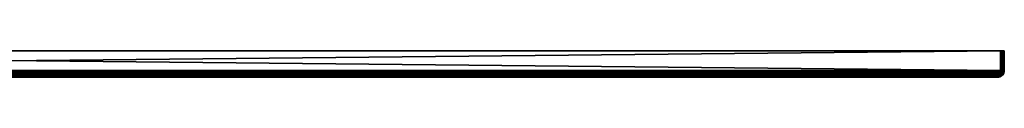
# Model space of a CAD drawing. Header units: inches. Extents: x 0 to 1500, y 490 to 510.
# Tile 2 of 2: x 750 to 1500, y 490 to 510. Entities that reach past the tile are written whole.
import ezdxf

# ---------------------------------------------------------------- set-up
doc = ezdxf.new("R2010")
doc.units = ezdxf.units.IN
doc.header["$MEASUREMENT"] = 0
doc.layers.get('0').update_dxf_attribs({"true_color": 0x1c1cb1})

msp = doc.modelspace()

# ---------------------------------------------------------------- meshes
at = {"color": 84, "true_color": 0x1ab11a}
mesh = msp.add_polyface(dxfattribs=at)
corners = [(3, 494.56, 524.28), (1497, 509.56, 524.28), (3, 509.56, 524.28), (3, 494.56, -475.72), (3, 509.56, -475.72), (1497, 494.56, -475.72), (1497, 509.56, -475.72), (5, 489.56, 519.28), (4.76, 489.59, 519.88), (4.72, 489.59, 519.84), (4.43, 489.59, 519.56), (4.39, 489.59, 519.52), (4.47, 489.59, 519.6), (4.55, 489.58, 519.68), (4.51, 489.58, 519.64), (4.59, 489.58, 519.72), (4.63, 489.58, 519.76), (4.44, 489.69, 520.4), (4.67, 489.59, 519.8), (4.65, 489.64, 520.14), (4.36, 489.67, 520.32), (5, 489.56, -470.72), (4.39, 489.59, -470.97), (1497, 494.56, 524.28), (3, 494.5, 524.27), (1497, 494.5, 524.27), (3.02, 493.88, 524.23), (1496.98, 493.88, 524.23), (3.03, 493.69, 524.19), (1496.93, 493.25, 524.1), (3.07, 493.25, 524.1), (3.12, 492.85, 523.96), (1496.88, 492.85, 523.96), (3.16, 492.61, 523.88), (4.43, 489.59, -471.01), (4.44, 489.69, -471.84), (4.65, 489.64, -471.59), (4.72, 489.59, -471.29), (4.76, 489.59, -471.33), (4.67, 489.59, -471.25), (4.36, 489.67, -471.77), (4.59, 489.58, -471.17), (4.63, 489.58, -471.21), (4.55, 489.58, -471.13), (4.51, 489.58, -471.09), (4.47, 489.59, -471.05), (3, 494.5, -475.72), (1496.88, 492.85, -475.41), (3.16, 492.61, -475.33), (3.12, 492.85, -475.41), (1496.93, 493.25, -475.55), (3.07, 493.25, -475.55), (1496.98, 493.88, -475.68), (3.02, 493.88, -475.68), (1496.97, 493.69, -475.64), (3.03, 493.69, -475.64)]
mesh.append_faces([[corners[k] for k in face] for face in [(0, 1, 2), (3, 4, 5), (2, 6, 4), (7, 8, 9), (10, 11, 7), (7, 12, 10), (7, 13, 14), (7, 15, 13), (7, 16, 15), (14, 12, 7), (17, 18, 9), (9, 8, 17), (17, 8, 19), (18, 7, 9), (20, 16, 18), (18, 16, 7), (21, 7, 22), (22, 7, 11), (23, 0, 24), (25, 24, 26), (27, 26, 28), (29, 28, 30), (30, 31, 32), (32, 31, 33), (21, 22, 34), (35, 36, 37), (37, 36, 38), (37, 38, 21), (21, 39, 37), (37, 39, 40), (21, 41, 42), (21, 43, 41), (21, 44, 43), (42, 39, 21), (45, 21, 34), (45, 44, 21), (46, 3, 5), (47, 48, 49), (50, 49, 51), (46, 52, 53), (53, 54, 55), (55, 54, 51)]], dxfattribs={"color": 84})
mesh = msp.add_polyface(dxfattribs=at)
corners = [(1497, 494.56, 524.28), (1497, 509.56, 524.28), (3, 494.56, 524.28), (1497, 494.56, -475.72), (3, 509.56, -475.72), (1497, 509.56, -475.72), (3, 509.56, 524.28), (3, 494.5, 524.27), (1497, 494.5, 524.27), (3.02, 493.88, 524.23), (1496.98, 493.88, 524.23), (3.03, 493.69, 524.19), (1496.97, 493.69, 524.19), (1496.93, 493.25, 524.1), (3.07, 493.25, 524.1), (1496.88, 492.85, 523.96), (3.16, 492.61, 523.88), (1496.84, 492.61, 523.88), (3.27, 492.06, 523.6), (1496.73, 492.06, 523.6), (3.29, 491.94, 523.54), (1496.71, 491.94, 523.54), (3.47, 491.35, 523.1), (1496.53, 491.35, 523.1), (1496.28, 490.73, 522.49), (1496.39, 490.95, 522.74), (3.61, 490.95, 522.74), (1496.51, 491.27, 523.05), (3.75, 490.65, 522.39), (1496.25, 490.65, 522.39), (3.92, 490.36, 521.99), (1496.08, 490.36, 521.99), (4, 490.23, 521.77), (1496, 490.23, 521.77), (4.1, 490.09, 521.53), (1495.9, 490.09, 521.53), (4.3, 489.87, 521.02), (1495.7, 489.87, 521.02), (4.32, 489.86, 520.98), (1495.68, 489.86, 520.98), (1495.28, 489.59, 519.84), (1495.24, 489.59, 519.88), (1495, 489.56, 519.28), (1496, 490.23, -473.22), (1495.9, 490.09, -472.98), (4.1, 490.09, -472.98), (1495.7, 489.87, -472.47), (3.92, 490.36, -473.44), (1496.08, 490.36, -473.44), (1496.53, 491.35, -474.55), (1496.51, 491.27, -474.5), (3.61, 490.95, -474.19), (1496.39, 490.95, -474.19), (3.72, 490.73, -473.94), (1496.28, 490.73, -473.94), (3.75, 490.65, -473.84), (1496.25, 490.65, -473.84), (3.47, 491.35, -474.55), (1496.71, 491.94, -474.99), (3.29, 491.94, -474.99), (1496.73, 492.06, -475.05), (3.27, 492.06, -475.05), (1496.84, 492.61, -475.33), (3.16, 492.61, -475.33), (1496.88, 492.85, -475.41), (3.12, 492.85, -475.41), (1496.93, 493.25, -475.55), (3.07, 493.25, -475.55), (1496.97, 493.69, -475.64), (1497, 494.5, -475.72), (3, 494.5, -475.72), (1496.98, 493.88, -475.68), (3.02, 493.88, -475.68), (1495.61, 489.59, -470.97), (1495, 489.56, -470.72), (1495.24, 489.59, -471.33), (1495.28, 489.59, -471.29), (1495.33, 489.59, -471.25)]
mesh.append_faces([[corners[k] for k in face] for face in [(0, 1, 2), (3, 4, 5), (1, 5, 6), (0, 7, 8), (8, 9, 10), (10, 11, 12), (12, 11, 13), (13, 14, 15), (15, 16, 17), (17, 18, 19), (19, 20, 21), (21, 22, 23), (24, 25, 26), (23, 26, 27), (27, 26, 25), (24, 28, 29), (29, 30, 31), (31, 32, 33), (33, 34, 35), (35, 36, 37), (37, 38, 39), (40, 41, 42), (43, 44, 45), (45, 44, 46), (47, 48, 43), (49, 50, 51), (51, 50, 52), (53, 52, 54), (55, 54, 56), (55, 56, 48), (49, 57, 58), (58, 59, 60), (60, 61, 62), (62, 63, 64), (64, 65, 66), (66, 67, 68), (3, 69, 70), (70, 69, 71), (72, 71, 68), (73, 42, 74), (74, 75, 76), (77, 74, 76)]], dxfattribs={"color": 84})
mesh = msp.add_polyface(dxfattribs=at)
corners = [(1497.52, 494.56, 524.23), (1497.52, 509.56, 524.23), (1497, 509.56, 524.28), (1497, 494.56, 524.28), (1497, 494.56, -475.72), (1497, 509.56, -475.72), (1497.47, 509.56, -475.69), (1497.52, 494.56, -475.68), (1497.47, 494.56, -475.68), (1497, 494.5, 524.27), (1497.52, 494.49, 524.23), (1496.98, 493.88, 524.23), (1497.49, 493.82, 524.18), (1496.97, 493.69, 524.19), (1497.41, 493.14, 524.03), (1496.93, 493.25, 524.1), (1496.88, 492.85, 523.96), (1497.28, 492.46, 523.78), (1496.84, 492.61, 523.88), (1497.09, 491.79, 523.41), (1496.73, 492.06, 523.6), (1496.71, 491.94, 523.54), (1496.82, 491.13, 522.89), (1496.53, 491.35, 523.1), (1497.46, 491.67, 523.23), (1497.71, 492.35, 523.61), (1497.88, 493.06, 523.88), (1497.52, 494.49, -475.68), (1497, 494.5, -475.72), (1497.49, 493.82, -475.63), (1496.98, 493.88, -475.68), (1496.97, 493.69, -475.64), (1497.41, 493.14, -475.48), (1496.93, 493.25, -475.55), (1497.09, 491.79, -474.86), (1496.73, 492.06, -475.05), (1497.28, 492.46, -475.23), (1496.84, 492.61, -475.33), (1496.88, 492.85, -475.41), (1496.53, 491.35, -474.55), (1496.71, 491.94, -474.99), (1497.71, 492.35, -475.06), (1497.46, 491.67, -474.68), (1497.13, 491.03, -474.16)]
mesh.append_faces([[corners[k] for k in face] for face in [(0, 1, 2), (0, 2, 3), (4, 5, 6), (6, 7, 8), (6, 8, 4), (0, 3, 9), (0, 9, 10), (10, 9, 11), (10, 11, 12), (12, 11, 13), (12, 13, 14), (13, 15, 14), (14, 15, 16), (14, 16, 17), (17, 16, 18), (17, 18, 19), (18, 20, 19), (19, 20, 21), (19, 21, 22), (22, 21, 23), (22, 24, 19), (19, 24, 25), (19, 25, 17), (17, 26, 14), (8, 7, 27), (8, 27, 4), (4, 27, 28), (28, 27, 29), (28, 29, 30), (30, 29, 31), (31, 29, 32), (31, 32, 33), (34, 35, 36), (36, 35, 37), (36, 37, 32), (32, 37, 38), (32, 38, 33), (34, 39, 40), (34, 40, 35), (32, 41, 36), (36, 41, 42), (36, 42, 34), (34, 42, 43)]], dxfattribs={"color": 84})
mesh = msp.add_polyface(dxfattribs=at)
corners = [(1500, 494.56, 521.28), (1500, 509.56, -472.72), (1500, 509.56, 521.28), (1497, 509.56, -475.72), (1499.95, 509.56, 521.8), (1497, 509.56, 524.28), (1497.52, 509.56, 524.23), (1498.03, 509.56, 524.09), (1498.5, 509.56, 523.87), (1499.96, 509.56, -473.19), (1497.93, 509.56, -475.58), (1497.47, 509.56, -475.69), (1499.85, 509.56, -473.65), (1499.67, 509.56, -474.09), (1499.43, 509.56, -474.49), (1499.12, 509.56, -474.85), (1498.76, 509.56, -475.15), (1498.36, 509.56, -475.4), (1498.93, 509.56, 523.57), (1499.3, 509.56, 523.2), (1499.6, 509.56, 522.78), (1499.82, 509.56, 522.3), (1499.95, 494.56, 521.8), (1499.82, 494.56, 522.3), (1499.6, 494.56, 522.78), (1499.3, 494.56, 523.2), (1498.93, 494.56, 523.57), (1498.5, 494.56, 523.87), (1498.03, 494.56, 524.09), (1497.52, 494.56, -475.68), (1498.03, 494.56, -475.54), (1498.5, 494.56, -475.32), (1498.93, 494.56, -475.02), (1499.3, 494.56, -474.65), (1499.6, 494.56, -474.22), (1499.42, 494.56, -474.48), (1499.95, 494.56, -473.25), (1499.85, 494.56, -473.65), (1499.82, 494.56, -473.75), (1499.66, 494.56, -474.08), (1499.96, 494.56, -473.19)]
mesh.append_faces([[corners[k] for k in face] for face in [(0, 1, 2), (2, 1, 3), (4, 2, 5), (5, 2, 3), (6, 7, 8), (9, 10, 1), (1, 10, 11), (1, 11, 3), (9, 12, 10), (10, 12, 13), (10, 13, 14), (14, 15, 10), (10, 15, 16), (10, 16, 17), (6, 8, 5), (5, 8, 18), (5, 18, 19), (19, 20, 5), (5, 20, 21), (5, 21, 4), (0, 2, 4), (22, 4, 21), (23, 21, 20), (24, 20, 19), (25, 19, 18), (26, 18, 8), (27, 8, 7), (28, 7, 6), (10, 29, 11), (17, 30, 10), (16, 31, 17), (15, 32, 16), (14, 33, 15), (13, 34, 14), (14, 35, 33), (36, 37, 12), (12, 37, 38), (12, 38, 13), (13, 38, 39), (13, 39, 34), (36, 12, 40), (40, 12, 9), (40, 9, 1)]], dxfattribs={"color": 84})
mesh = msp.add_polyface(dxfattribs=at)
corners = [(1500, 494.56, -472.72), (1500, 509.56, -472.72), (1500, 494.56, 521.28), (1499.95, 509.56, 521.8), (1499.95, 494.56, 521.8), (1499.82, 509.56, 522.3), (1499.82, 494.56, 522.3), (1499.6, 509.56, 522.78), (1499.6, 494.56, 522.78), (1499.3, 509.56, 523.2), (1499.3, 494.56, 523.2), (1498.93, 509.56, 523.57), (1498.93, 494.56, 523.57), (1498.5, 509.56, 523.87), (1498.5, 494.56, 523.87), (1498.03, 509.56, 524.09), (1498.03, 494.56, 524.09), (1497.52, 509.56, 524.23), (1497.52, 494.56, 524.23), (1499.96, 494.56, -473.19), (1497.93, 509.56, -475.58), (1498.03, 494.56, -475.54), (1497.93, 494.56, -475.57), (1497.52, 494.56, -475.68), (1498.36, 509.56, -475.4), (1498.5, 494.56, -475.32), (1498.36, 494.56, -475.39), (1498.76, 509.56, -475.15), (1498.93, 494.56, -475.02), (1498.76, 494.56, -475.14), (1499.12, 509.56, -474.85), (1499.3, 494.56, -474.65), (1499.11, 494.56, -474.84), (1499.43, 509.56, -474.49), (1499.6, 494.56, -474.22), (1499.42, 494.56, -474.48), (1498.03, 494.49, 524.09), (1499.6, 494.49, 522.77), (1499.82, 494.49, 522.3), (1499.95, 494.49, 521.8), (1497.52, 494.49, 524.23), (1498.5, 494.49, 523.87), (1500, 494.5, 521.28), (1498.03, 494.49, -475.54), (1498.5, 494.49, -475.32), (1500, 494.5, -472.72), (1499.95, 494.49, -473.25), (1499.95, 494.56, -473.25), (1499.66, 494.56, -474.08), (1499.82, 494.56, -473.75), (1499.82, 494.49, -473.75), (1499.85, 494.56, -473.65), (1499.6, 494.49, -474.22), (1499.3, 494.49, -474.65), (1498.93, 494.49, -475.02)]
mesh.append_faces([[corners[k] for k in face] for face in [(0, 1, 2), (2, 3, 4), (4, 5, 6), (6, 7, 8), (8, 9, 10), (10, 11, 12), (12, 13, 14), (14, 15, 16), (16, 17, 18), (1, 0, 19), (20, 21, 22), (20, 22, 23), (24, 25, 26), (24, 26, 21), (27, 28, 29), (27, 29, 25), (30, 31, 32), (30, 32, 28), (33, 34, 35), (14, 16, 36), (6, 8, 37), (4, 6, 38), (2, 4, 39), (40, 16, 18), (41, 12, 14), (0, 2, 42), (22, 21, 43), (26, 25, 44), (19, 0, 45), (46, 47, 19), (48, 49, 50), (50, 49, 51), (52, 34, 48), (53, 31, 35), (29, 28, 54), (54, 28, 32), (26, 44, 21), (22, 43, 23), (46, 51, 47), (52, 35, 34), (53, 32, 31), (54, 25, 29)]], dxfattribs={"color": 84})
mesh = msp.add_polyface(dxfattribs=at)
corners = [(1495, 489.56, -470.72), (1495, 489.56, 519.28), (5, 489.56, -470.72), (5, 489.56, 519.28), (1496.84, 492.61, 523.88), (3.16, 492.61, 523.88), (3.27, 492.06, 523.6), (1496.73, 492.06, 523.6), (3.29, 491.94, 523.54), (1496.71, 491.94, 523.54), (3.47, 491.35, 523.1), (3.49, 491.27, 523.05), (1496.53, 491.35, 523.1), (3.61, 490.95, 522.74), (3.72, 490.73, 522.49), (1496.28, 490.73, 522.49), (3.75, 490.65, 522.39), (1496.25, 490.65, 522.39), (3.92, 490.36, 521.99), (1496.08, 490.36, 521.99), (4, 490.23, 521.77), (1496, 490.23, 521.77), (4.1, 490.09, 521.53), (1495.9, 490.09, 521.53), (4.3, 489.87, 521.02), (1495.7, 489.87, 521.02), (4.32, 489.86, 520.98), (1495.68, 489.86, 520.98), (4.52, 489.7, 520.47), (1495.48, 489.7, 520.47), (4.65, 489.64, 520.14), (1495.35, 489.64, 520.14), (4.76, 489.59, 519.88), (1495.24, 489.59, 519.88), (1495.24, 489.59, -471.33), (4.76, 489.59, -471.33), (1495.35, 489.64, -471.59), (4.65, 489.64, -471.59), (1495.48, 489.7, -471.92), (4.52, 489.7, -471.92), (1495.68, 489.86, -472.43), (4.1, 490.09, -472.98), (1495.7, 489.87, -472.47), (4.3, 489.87, -472.47), (4.32, 489.86, -472.43), (3.75, 490.65, -473.84), (1496.08, 490.36, -473.44), (3.92, 490.36, -473.44), (1496, 490.23, -473.22), (4, 490.23, -473.22), (3.61, 490.95, -474.19), (1496.39, 490.95, -474.19), (3.72, 490.73, -473.94), (1496.28, 490.73, -473.94), (3.49, 491.27, -474.5), (1496.53, 491.35, -474.55), (3.47, 491.35, -474.55), (1496.71, 491.94, -474.99), (3.29, 491.94, -474.99), (1496.73, 492.06, -475.05), (3.27, 492.06, -475.05), (1496.84, 492.61, -475.33), (3.16, 492.61, -475.33)]
mesh.append_faces([[corners[k] for k in face] for face in [(0, 1, 2), (2, 1, 3), (4, 5, 6), (7, 6, 8), (9, 8, 10), (10, 11, 12), (12, 11, 13), (13, 14, 15), (15, 14, 16), (17, 16, 18), (19, 18, 20), (21, 20, 22), (23, 22, 24), (25, 24, 26), (27, 26, 28), (27, 28, 29), (29, 28, 30), (29, 30, 31), (31, 30, 32), (31, 32, 33), (33, 32, 3), (33, 3, 1), (0, 2, 34), (34, 2, 35), (34, 35, 36), (36, 35, 37), (36, 37, 38), (38, 37, 39), (38, 39, 40), (41, 42, 43), (43, 42, 40), (43, 40, 44), (44, 40, 39), (45, 46, 47), (47, 48, 49), (49, 48, 41), (50, 51, 52), (52, 53, 45), (50, 54, 55), (55, 54, 56), (57, 56, 58), (59, 58, 60), (61, 60, 62)]], dxfattribs={"color": 84})
mesh = msp.add_polyface(dxfattribs=at)
corners = [(1495, 489.56, 519.28), (1495.61, 489.59, 519.52), (1495.57, 489.59, 519.56), (1495.68, 489.86, 520.98), (1495.48, 489.7, 520.47), (1495.56, 489.69, 520.4), (1495.35, 489.64, 520.14), (1495.28, 489.59, 519.84), (1495.24, 489.59, 519.88), (1495.33, 489.59, 519.8), (1495.64, 489.67, 520.32), (1495.41, 489.58, 519.72), (1495.37, 489.58, 519.76), (1495.8, 489.66, 520.16), (1495.72, 489.66, 520.24), (1495.45, 489.58, 519.68), (1495.88, 489.66, 520.08), (1495.49, 489.58, 519.64), (1495.96, 489.66, 520), (1495.53, 489.59, 519.6), (1495.61, 489.59, -470.97), (1495.68, 489.86, -472.43), (1495.56, 489.69, -471.84), (1495.48, 489.7, -471.92), (1495.57, 489.59, -471.01), (1495, 489.56, -470.72), (1495.53, 489.59, -471.05), (1495.45, 489.58, -471.13), (1495.49, 489.58, -471.09), (1495.88, 489.66, -471.53), (1495.41, 489.58, -471.17), (1495.8, 489.66, -471.61), (1495.37, 489.58, -471.21), (1495.72, 489.66, -471.69), (1495.96, 489.66, -471.45), (1495.82, 489.84, -472.37), (1495.64, 489.67, -471.77), (1495.33, 489.59, -471.25), (1495.28, 489.59, -471.29), (1495.24, 489.59, -471.33), (1495.35, 489.64, -471.59)]
mesh.append_faces([[corners[k] for k in face] for face in [(0, 1, 2), (3, 4, 5), (5, 4, 6), (5, 6, 7), (7, 6, 8), (0, 9, 7), (7, 9, 10), (7, 10, 5), (0, 11, 12), (12, 11, 13), (12, 13, 14), (0, 15, 11), (11, 15, 16), (0, 17, 15), (15, 17, 18), (14, 10, 9), (14, 9, 12), (12, 9, 0), (19, 0, 2), (19, 17, 0), (20, 1, 0), (21, 22, 23), (24, 20, 25), (25, 26, 24), (25, 27, 28), (28, 27, 29), (25, 30, 27), (27, 30, 31), (25, 32, 30), (30, 32, 33), (30, 33, 31), (34, 26, 28), (28, 26, 25), (35, 36, 22), (22, 36, 37), (22, 37, 38), (38, 39, 22), (22, 39, 40), (22, 40, 23), (36, 33, 32), (36, 32, 37), (37, 32, 25)]], dxfattribs={"color": 84})
mesh = msp.add_polyface(dxfattribs=at)
corners = [(1496.71, 489.86, 519.96), (1496.12, 489.69, 519.84), (1496.2, 489.7, 519.75), (1495.56, 489.69, 520.4), (1495.64, 489.67, 520.32), (1495.94, 489.81, 520.8), (1495.72, 489.66, 520.24), (1495.8, 489.66, 520.16), (1496.18, 489.78, 520.58), (1496.06, 489.79, 520.69), (1495.41, 489.58, 519.72), (1495.88, 489.66, 520.08), (1496.3, 489.78, 520.46), (1495.45, 489.58, 519.68), (1495.96, 489.66, 520), (1496.42, 489.79, 520.34), (1496.64, 489.84, 520.1), (1496.04, 489.67, 519.92), (1495.53, 489.59, 519.6), (1495.57, 489.59, 519.56), (1495.61, 489.59, 519.52), (1495.87, 489.64, 519.62), (1496.53, 489.81, 520.22), (1495.49, 489.58, 519.64), (1496.2, 489.7, -471.2), (1495.87, 489.64, -471.07), (1495.61, 489.59, -470.97), (1496.71, 489.86, -471.41), (1496.12, 489.69, -471.28), (1495.57, 489.59, -471.01), (1495.53, 489.59, -471.05), (1496.04, 489.67, -471.37), (1496.53, 489.81, -471.67), (1495.49, 489.58, -471.09), (1495.88, 489.66, -471.53), (1495.96, 489.66, -471.45), (1496.3, 489.78, -471.91), (1496.42, 489.79, -471.79), (1495.45, 489.58, -471.13), (1495.8, 489.66, -471.61), (1496.18, 489.78, -472.02), (1495.72, 489.66, -471.69), (1496.06, 489.79, -472.14), (1495.94, 489.81, -472.25), (1495.64, 489.67, -471.77)]
mesh.append_faces([[corners[k] for k in face] for face in [(0, 1, 2), (3, 4, 5), (6, 7, 8), (6, 8, 9), (10, 11, 7), (7, 11, 12), (7, 12, 8), (13, 14, 11), (11, 14, 15), (11, 15, 12), (9, 4, 6), (16, 17, 1), (1, 17, 18), (1, 18, 19), (19, 20, 1), (1, 20, 21), (1, 21, 2), (22, 14, 17), (17, 14, 23), (17, 23, 18), (24, 2, 21), (24, 21, 25), (25, 21, 20), (25, 20, 26), (27, 24, 28), (28, 24, 25), (28, 25, 29), (29, 25, 26), (29, 30, 31), (29, 31, 28), (28, 31, 32), (33, 34, 35), (35, 34, 36), (35, 36, 37), (38, 39, 34), (34, 39, 40), (34, 40, 36), (39, 41, 42), (39, 42, 40), (37, 31, 35), (35, 31, 30), (43, 41, 44)]], dxfattribs={"color": 84})
mesh = msp.add_polyface(dxfattribs=at)
corners = [(1496.28, 490.73, 522.49), (1496.25, 490.65, 522.39), (1496.48, 490.54, 522.23), (1496.08, 490.36, 521.99), (1496.29, 490.27, 521.84), (1496, 490.23, 521.77), (1496.06, 490.04, 521.4), (1495.9, 490.09, 521.53), (1495.7, 489.87, 521.02), (1495.82, 489.84, 520.92), (1495.68, 489.86, 520.98), (1495.56, 489.69, 520.4), (1495.94, 489.81, 520.8), (1496.22, 489.99, 521.26), (1496.48, 490.21, 521.68), (1496.06, 489.79, 520.69), (1496.18, 489.78, 520.58), (1496.54, 489.95, 520.97), (1496.38, 489.96, 521.12), (1495.64, 489.67, 520.32), (1496.53, 489.81, 520.22), (1496.42, 489.79, 520.34), (1495.96, 489.66, 520), (1496.71, 489.86, -471.41), (1496.2, 489.7, 519.75), (1496.2, 489.7, -471.2), (1495.82, 489.84, -472.37), (1495.7, 489.87, -472.47), (1495.9, 490.09, -472.98), (1496.25, 490.65, -473.84), (1496.48, 490.54, -473.68), (1496.29, 490.27, -473.29), (1496.08, 490.36, -473.44), (1496, 490.23, -473.22), (1496.06, 490.04, -472.85), (1495.68, 489.86, -472.43), (1495.56, 489.69, -471.84), (1496.3, 489.78, -471.91), (1496.18, 489.78, -472.02), (1496.54, 489.95, -472.42), (1496.06, 489.79, -472.14), (1496.38, 489.96, -472.57), (1496.42, 489.79, -471.79), (1496.53, 489.81, -471.67), (1496.04, 489.67, -471.37), (1496.48, 490.21, -473.13), (1496.22, 489.99, -472.71), (1495.94, 489.81, -472.25), (1495.64, 489.67, -471.77), (1495.72, 489.66, -471.69)]
mesh.append_faces([[corners[k] for k in face] for face in [(0, 1, 2), (2, 1, 3), (2, 3, 4), (4, 3, 5), (4, 5, 6), (5, 7, 6), (6, 7, 8), (6, 8, 9), (9, 8, 10), (9, 10, 11), (11, 12, 9), (9, 12, 13), (9, 13, 6), (6, 13, 14), (6, 14, 4), (15, 16, 17), (15, 17, 18), (18, 13, 12), (18, 12, 15), (15, 12, 19), (20, 21, 22), (23, 24, 25), (26, 27, 28), (29, 30, 31), (29, 31, 32), (32, 31, 33), (33, 31, 28), (28, 31, 34), (28, 34, 26), (27, 26, 35), (35, 26, 36), (37, 38, 39), (38, 40, 41), (42, 43, 44), (31, 45, 46), (31, 46, 34), (34, 46, 47), (34, 47, 26), (26, 47, 48), (45, 41, 46), (46, 41, 40), (46, 40, 47), (47, 40, 49)]], dxfattribs={"color": 84})
mesh = msp.add_polyface(dxfattribs=at)
corners = [(1496.75, 489.87, 519.97), (1496.64, 489.84, 520.1), (1496.71, 489.86, 519.96), (1496.12, 489.69, 519.84), (1496.29, 490.27, 521.84), (1496.48, 490.21, 521.68), (1496.72, 490.46, 522.06), (1496.48, 490.54, 522.23), (1496.38, 489.96, 521.12), (1496.54, 489.95, 520.97), (1496.87, 490.15, 521.33), (1496.68, 490.17, 521.51), (1496.18, 489.78, 520.58), (1496.3, 489.78, 520.46), (1496.69, 489.95, 520.81), (1497.06, 490.15, 521.15), (1496.42, 489.79, 520.34), (1496.84, 489.96, 520.66), (1496.95, 490.41, 521.87), (1496.22, 489.99, 521.26), (1497.12, 490.04, 520.34), (1496.53, 489.81, 520.22), (1496.04, 489.67, 519.92), (1496.99, 489.99, 520.5), (1496.75, 489.87, -471.42), (1496.71, 489.86, -471.41), (1496.2, 489.7, 519.75), (1496.64, 489.84, -471.55), (1496.12, 489.69, -471.28), (1496.53, 489.81, -471.67), (1496.99, 489.99, -471.95), (1496.42, 489.79, -471.79), (1496.3, 489.78, -471.91), (1496.69, 489.95, -472.26), (1496.84, 489.96, -472.11), (1496.54, 489.95, -472.42), (1496.87, 490.15, -472.78), (1496.18, 489.78, -472.02), (1496.38, 489.96, -472.57), (1496.68, 490.17, -472.96), (1496.95, 490.41, -473.32), (1496.48, 490.54, -473.68), (1496.72, 490.46, -473.51), (1496.48, 490.21, -473.13), (1496.29, 490.27, -473.29)]
mesh.append_faces([[corners[k] for k in face] for face in [(0, 1, 2), (2, 1, 3), (4, 5, 6), (4, 6, 7), (8, 9, 10), (8, 10, 11), (12, 13, 14), (12, 14, 9), (9, 14, 15), (9, 15, 10), (13, 16, 17), (13, 17, 14), (18, 6, 5), (18, 5, 11), (11, 5, 19), (11, 19, 8), (20, 21, 1), (1, 21, 22), (23, 17, 16), (23, 16, 21), (24, 0, 2), (24, 2, 25), (25, 2, 26), (27, 24, 25), (27, 25, 28), (28, 29, 27), (27, 29, 30), (31, 32, 33), (31, 33, 34), (32, 35, 33), (33, 35, 36), (37, 38, 35), (35, 38, 39), (35, 39, 36), (36, 39, 40), (34, 30, 29), (34, 29, 31), (41, 42, 43), (41, 43, 44), (42, 40, 39), (42, 39, 43), (43, 39, 38)]], dxfattribs={"color": 84})
mesh = msp.add_polyface(dxfattribs=at)
corners = [(1496.53, 491.35, 523.1), (1496.51, 491.27, 523.05), (1496.82, 491.13, 522.89), (1496.39, 490.95, 522.74), (1496.66, 490.83, 522.58), (1496.28, 490.73, 522.49), (1496.48, 490.54, 522.23), (1496.72, 490.46, 522.06), (1496.94, 490.73, 522.4), (1497.13, 491.03, 522.71), (1497.46, 491.67, 523.23), (1496.95, 490.41, 521.87), (1497.18, 490.38, 521.67), (1497.46, 490.64, 521.97), (1497.2, 490.67, 522.2), (1497.71, 490.92, 522.25), (1497.43, 490.96, 522.49), (1497.7, 490.64, 521.73), (1497.82, 491.59, 523), (1496.66, 490.83, -474.03), (1496.51, 491.27, -474.5), (1496.82, 491.13, -474.34), (1496.53, 491.35, -474.55), (1497.09, 491.79, -474.86), (1496.25, 490.65, -473.84), (1496.28, 490.73, -473.94), (1496.39, 490.95, -474.19), (1496.48, 490.54, -473.68), (1497.39, 490.38, -472.9), (1497.46, 490.64, -473.42), (1497.7, 490.64, -473.18), (1497.18, 490.38, -473.12), (1496.95, 490.41, -473.32), (1497.2, 490.67, -473.65), (1497.43, 490.96, -473.94), (1497.13, 491.03, -474.16), (1496.94, 490.73, -473.85), (1496.72, 490.46, -473.51), (1497.46, 491.67, -474.68)]
mesh.append_faces([[corners[k] for k in face] for face in [(0, 1, 2), (2, 1, 3), (2, 3, 4), (4, 3, 5), (4, 5, 6), (6, 7, 8), (6, 8, 4), (4, 8, 9), (4, 9, 2), (2, 9, 10), (11, 12, 13), (11, 13, 14), (14, 13, 15), (14, 15, 16), (12, 17, 13), (18, 10, 9), (18, 9, 16), (16, 9, 8), (16, 8, 14), (14, 8, 7), (14, 7, 11), (19, 20, 21), (21, 20, 22), (21, 22, 23), (24, 25, 19), (19, 25, 26), (19, 26, 20), (19, 27, 24), (28, 29, 30), (31, 32, 33), (31, 33, 29), (29, 33, 34), (23, 35, 21), (21, 35, 36), (21, 36, 19), (19, 36, 37), (19, 37, 27), (38, 34, 35), (35, 34, 33), (35, 33, 36), (36, 33, 32), (36, 32, 37)]], dxfattribs={"color": 84})
mesh = msp.add_polyface(dxfattribs=at)
corners = [(1496.64, 489.84, 520.1), (1496.75, 489.87, 519.97), (1497.26, 490.09, 520.18), (1497.5, 490.23, 520.27), (1497.56, 490.27, 520.56), (1497.12, 490.04, 520.34), (1496.68, 490.17, 521.51), (1496.87, 490.15, 521.33), (1497.18, 490.38, 521.67), (1496.95, 490.41, 521.87), (1497.06, 490.15, 521.15), (1497.39, 490.38, 521.45), (1497.7, 490.64, 521.73), (1496.69, 489.95, 520.81), (1496.84, 489.96, 520.66), (1497.23, 490.17, 520.96), (1497.6, 490.41, 521.23), (1497.4, 490.21, 520.76), (1496.99, 489.99, 520.5), (1496.53, 489.81, 520.22), (1497.79, 490.46, 521), (1497.5, 490.23, -471.72), (1497.26, 490.09, -471.63), (1496.75, 489.87, -471.42), (1497.56, 490.27, -472.01), (1497.12, 490.04, -471.79), (1496.64, 489.84, -471.55), (1496.99, 489.99, -471.95), (1497.4, 490.21, -472.21), (1496.84, 489.96, -472.11), (1496.69, 489.95, -472.26), (1497.06, 490.15, -472.6), (1497.23, 490.17, -472.4), (1497.39, 490.38, -472.9), (1497.6, 490.41, -472.68), (1496.87, 490.15, -472.78), (1497.18, 490.38, -473.12), (1497.46, 490.64, -473.42), (1496.95, 490.41, -473.32)]
mesh.append_faces([[corners[k] for k in face] for face in [(0, 1, 2), (3, 4, 2), (2, 4, 5), (2, 5, 0), (6, 7, 8), (6, 8, 9), (7, 10, 11), (7, 11, 8), (8, 11, 12), (13, 14, 15), (13, 15, 10), (10, 15, 16), (10, 16, 11), (4, 17, 18), (4, 18, 5), (5, 18, 19), (20, 15, 17), (17, 15, 14), (17, 14, 18), (21, 3, 2), (21, 2, 22), (22, 2, 1), (22, 1, 23), (24, 21, 25), (21, 22, 25), (25, 22, 23), (25, 23, 26), (26, 27, 25), (25, 27, 28), (25, 28, 24), (29, 30, 31), (29, 31, 32), (32, 31, 33), (32, 33, 34), (30, 35, 31), (31, 35, 36), (31, 36, 33), (33, 36, 37), (35, 38, 36), (34, 28, 32), (32, 28, 27), (32, 27, 29)]], dxfattribs={"color": 84})
mesh = msp.add_polyface(dxfattribs=at)
corners = [(1498.11, 490.65, 520.52), (1497.96, 490.54, 520.76), (1497.56, 490.27, 520.56), (1497.71, 490.36, 520.36), (1497.5, 490.23, 520.27), (1497.43, 490.96, 522.49), (1497.71, 490.92, 522.25), (1498.15, 491.55, 522.73), (1497.82, 491.59, 523), (1497.46, 490.64, 521.97), (1497.7, 490.64, 521.73), (1497.98, 490.92, 521.99), (1498.46, 491.55, 522.43), (1497.39, 490.38, 521.45), (1497.6, 490.41, 521.23), (1497.92, 490.67, 521.48), (1498.22, 490.96, 521.7), (1498.31, 490.83, 520.94), (1497.79, 490.46, 521), (1497.4, 490.21, 520.76), (1498.13, 490.73, 521.21), (1497.23, 490.17, 520.96), (1498.11, 490.65, -471.97), (1497.71, 490.36, -471.81), (1497.5, 490.23, -471.72), (1497.96, 490.54, -472.21), (1497.56, 490.27, -472.01), (1497.4, 490.21, -472.21), (1497.79, 490.46, -472.45), (1498.13, 490.73, -472.66), (1497.6, 490.41, -472.68), (1497.39, 490.38, -472.9), (1497.7, 490.64, -473.18), (1497.92, 490.67, -472.93), (1497.98, 490.92, -473.43), (1498.22, 490.96, -473.15), (1497.46, 490.64, -473.42), (1497.71, 490.92, -473.7), (1498.15, 491.55, -474.18), (1497.43, 490.96, -473.94), (1497.82, 491.59, -474.45), (1497.46, 491.67, -474.68)]
mesh.append_faces([[corners[k] for k in face] for face in [(0, 1, 2), (0, 2, 3), (3, 2, 4), (5, 6, 7), (5, 7, 8), (9, 10, 11), (9, 11, 6), (6, 11, 12), (13, 14, 15), (13, 15, 10), (10, 15, 16), (10, 16, 11), (17, 18, 1), (1, 18, 19), (1, 19, 2), (20, 15, 14), (20, 14, 18), (18, 14, 21), (22, 0, 3), (22, 3, 23), (23, 3, 4), (23, 4, 24), (25, 22, 23), (25, 23, 26), (26, 23, 24), (26, 27, 28), (26, 28, 25), (25, 28, 29), (30, 31, 32), (30, 32, 33), (33, 32, 34), (33, 34, 35), (32, 36, 37), (32, 37, 34), (34, 37, 38), (36, 39, 37), (37, 39, 40), (37, 40, 38), (33, 29, 28), (33, 28, 30), (30, 28, 27), (41, 40, 39)]], dxfattribs={"color": 84})
mesh = msp.add_polyface(dxfattribs=at)
corners = [(1497.28, 492.46, 523.78), (1497.71, 492.35, 523.61), (1497.88, 493.06, 523.88), (1497.82, 491.59, 523), (1498.15, 491.55, 522.73), (1498.49, 492.24, 523.1), (1498.11, 492.28, 523.38), (1498.73, 492.97, 523.36), (1498.32, 493, 523.65), (1498.87, 493.72, 523.51), (1498.46, 491.55, 522.43), (1498.82, 492.24, 522.76), (1499.08, 492.97, 523), (1498.72, 491.59, 522.09), (1499.11, 492.28, 522.39), (1498.45, 493.74, 523.81), (1497.46, 491.67, 523.23), (1499.13, 491.79, 521.36), (1498.95, 491.67, 521.73), (1498.43, 491.03, 521.4), (1499.34, 492.35, 521.98), (1499.26, 491.94, -472.43), (1498.82, 491.35, 520.81), (1498.82, 491.35, -472.25), (1498.62, 491.13, -472.55), (1498.95, 491.67, -473.18), (1499.13, 491.79, -472.81), (1498.72, 491.59, -473.54), (1498.46, 491.55, -473.88), (1498.82, 492.24, -474.21), (1499.11, 492.28, -473.84), (1499.08, 492.97, -474.45), (1498.15, 491.55, -474.18), (1498.49, 492.24, -474.55), (1498.73, 492.97, -474.81), (1498.87, 493.72, -474.96), (1497.82, 491.59, -474.45), (1498.11, 492.28, -474.83), (1498.32, 493, -475.1), (1498.45, 493.74, -475.26), (1498.43, 491.03, -472.85), (1497.41, 493.14, -475.48), (1497.88, 493.06, -475.33), (1497.71, 492.35, -475.06), (1497.46, 491.67, -474.68)]
mesh.append_faces([[corners[k] for k in face] for face in [(0, 1, 2), (3, 4, 5), (3, 5, 6), (6, 5, 7), (6, 7, 8), (8, 7, 9), (4, 10, 11), (4, 11, 5), (5, 11, 12), (5, 12, 7), (10, 13, 14), (10, 14, 11), (15, 2, 8), (8, 2, 1), (8, 1, 6), (6, 1, 16), (6, 16, 3), (17, 18, 19), (20, 13, 18), (21, 22, 23), (24, 21, 23), (24, 25, 26), (27, 28, 29), (27, 29, 30), (30, 29, 31), (28, 32, 33), (28, 33, 29), (29, 33, 34), (29, 34, 31), (31, 34, 35), (32, 36, 37), (32, 37, 33), (33, 37, 38), (33, 38, 34), (34, 38, 39), (30, 25, 27), (27, 25, 40), (41, 42, 43), (42, 38, 37), (42, 37, 43), (43, 37, 36), (43, 36, 44)]], dxfattribs={"color": 84})
mesh = msp.add_polyface(dxfattribs=at)
corners = [(1497.41, 493.14, 524.03), (1497.88, 493.06, 523.88), (1497.99, 493.77, 524.04), (1497.49, 493.82, 524.18), (1498.03, 494.49, 524.09), (1497.52, 494.49, 524.23), (1498.03, 494.56, 524.09), (1498.32, 493, 523.65), (1498.87, 493.72, 523.51), (1498.45, 493.74, 523.81), (1498.93, 494.49, 523.57), (1498.5, 494.49, 523.87), (1498.93, 494.56, 523.57), (1498.73, 492.97, 523.36), (1499.24, 493.72, 523.15), (1499.3, 494.49, 523.2), (1499.3, 494.56, 523.2), (1499.08, 492.97, 523), (1499.54, 493.74, 522.73), (1499.6, 494.49, 522.77), (1499.6, 494.56, 522.78), (1498.5, 494.56, 523.87), (1499.38, 493, -474.05), (1499.24, 493.72, -474.6), (1499.54, 493.74, -474.18), (1499.3, 494.49, -474.65), (1499.6, 494.49, -474.22), (1499.42, 494.56, -474.48), (1499.08, 492.97, -474.45), (1498.87, 493.72, -474.96), (1498.93, 494.49, -475.02), (1499.11, 494.56, -474.84), (1498.73, 492.97, -474.81), (1498.45, 493.74, -475.26), (1498.5, 494.49, -475.32), (1498.5, 494.56, -475.32), (1497.52, 494.56, -475.68), (1498.03, 494.49, -475.54), (1497.52, 494.49, -475.68), (1497.99, 493.77, -475.49), (1497.49, 493.82, -475.63), (1497.88, 493.06, -475.33), (1497.41, 493.14, -475.48), (1498.03, 494.56, -475.54), (1498.32, 493, -475.1)]
mesh.append_faces([[corners[k] for k in face] for face in [(0, 1, 2), (0, 2, 3), (3, 2, 4), (3, 4, 5), (5, 4, 6), (7, 8, 9), (9, 8, 10), (9, 10, 11), (11, 10, 12), (13, 14, 8), (8, 14, 15), (8, 15, 10), (10, 15, 16), (10, 16, 12), (17, 18, 14), (14, 19, 15), (15, 20, 16), (21, 4, 11), (11, 4, 2), (11, 2, 9), (9, 2, 1), (22, 23, 24), (24, 23, 25), (26, 25, 27), (28, 29, 23), (23, 29, 30), (23, 30, 25), (25, 30, 31), (32, 33, 29), (29, 33, 34), (29, 34, 30), (30, 34, 35), (36, 37, 38), (38, 37, 39), (38, 39, 40), (40, 39, 41), (40, 41, 42), (43, 34, 37), (37, 34, 33), (37, 33, 39), (39, 33, 44), (39, 44, 41)]], dxfattribs={"color": 84})
mesh = msp.add_polyface(dxfattribs=at)
corners = [(1498.31, 490.83, 520.94), (1498.77, 491.27, 520.78), (1498.62, 491.13, 521.1), (1498.82, 491.35, 520.81), (1499.13, 491.79, 521.36), (1498.11, 490.65, 520.52), (1498.21, 490.73, 520.56), (1498.47, 490.95, 520.66), (1497.96, 490.54, 520.76), (1497.71, 490.92, 522.25), (1498.46, 491.55, 522.43), (1498.15, 491.55, 522.73), (1497.98, 490.92, 521.99), (1498.22, 490.96, 521.7), (1498.72, 491.59, 522.09), (1498.43, 491.03, 521.4), (1498.13, 490.73, 521.21), (1497.79, 490.46, 521), (1498.95, 491.67, 521.73), (1497.92, 490.67, 521.48), (1498.21, 490.73, -472.01), (1498.47, 490.95, -472.11), (1498.82, 491.35, -472.25), (1498.77, 491.27, -472.23), (1498.11, 490.65, -471.97), (1498.62, 491.13, -472.55), (1498.31, 490.83, -472.39), (1497.96, 490.54, -472.21), (1498.13, 490.73, -472.66), (1498.43, 491.03, -472.85), (1498.95, 491.67, -473.18), (1498.22, 490.96, -473.15), (1497.98, 490.92, -473.43), (1498.46, 491.55, -473.88), (1498.72, 491.59, -473.54), (1498.15, 491.55, -474.18), (1497.92, 490.67, -472.93)]
mesh.append_faces([[corners[k] for k in face] for face in [(0, 1, 2), (2, 1, 3), (2, 3, 4), (5, 6, 0), (0, 6, 7), (0, 7, 1), (0, 8, 5), (9, 10, 11), (12, 13, 14), (12, 14, 10), (4, 15, 2), (2, 15, 16), (2, 16, 0), (0, 16, 17), (18, 14, 13), (18, 13, 15), (15, 13, 19), (15, 19, 16), (20, 21, 7), (3, 1, 22), (22, 1, 7), (22, 7, 23), (23, 7, 21), (7, 6, 20), (20, 6, 5), (20, 5, 24), (22, 23, 25), (25, 23, 21), (25, 21, 26), (26, 21, 20), (26, 20, 27), (20, 24, 27), (27, 28, 26), (26, 28, 29), (26, 29, 25), (25, 29, 30), (31, 32, 33), (31, 33, 34), (32, 35, 33), (34, 29, 31), (31, 29, 28), (31, 28, 36)]], dxfattribs={"color": 84})
mesh = msp.add_polyface(dxfattribs=at)
corners = [(1499.13, 491.79, 521.36), (1499.32, 492.06, 521), (1499.5, 492.46, 521.56), (1499.6, 492.61, 521.12), (1499.75, 493.14, 521.69), (1499.69, 492.85, 521.15), (1499.83, 493.25, 521.21), (1498.82, 491.35, 520.81), (1499.26, 491.94, 520.98), (1498.73, 492.97, 523.36), (1499.08, 492.97, 523), (1499.24, 493.72, 523.15), (1498.82, 492.24, 522.76), (1499.11, 492.28, 522.39), (1499.38, 493, 522.6), (1499.54, 493.74, 522.73), (1499.6, 493.06, 522.16), (1499.34, 492.35, 521.98), (1498.95, 491.67, 521.73), (1498.72, 491.59, 522.09), (1499.83, 493.25, -472.66), (1499.69, 492.85, -472.6), (1499.6, 492.61, -472.57), (1499.32, 492.06, -472.45), (1499.26, 491.94, -472.43), (1499.75, 493.14, -473.14), (1499.5, 492.46, -473), (1499.13, 491.79, -472.81), (1498.62, 491.13, -472.55), (1498.95, 491.67, -473.18), (1499.34, 492.35, -473.43), (1499.6, 493.06, -473.61), (1499.11, 492.28, -473.84), (1499.08, 492.97, -474.45), (1499.38, 493, -474.05), (1499.24, 493.72, -474.6)]
mesh.append_faces([[corners[k] for k in face] for face in [(0, 1, 2), (2, 1, 3), (2, 3, 4), (4, 3, 5), (4, 5, 6), (0, 7, 8), (0, 8, 1), (9, 10, 11), (12, 13, 14), (12, 14, 10), (10, 14, 15), (4, 16, 17), (4, 17, 2), (2, 17, 18), (2, 18, 0), (16, 14, 13), (16, 13, 17), (17, 13, 19), (20, 6, 5), (20, 5, 21), (21, 5, 3), (21, 3, 22), (22, 3, 1), (22, 1, 23), (23, 1, 8), (23, 8, 24), (24, 8, 7), (25, 20, 21), (25, 21, 26), (26, 21, 22), (26, 22, 27), (22, 23, 27), (27, 23, 24), (27, 24, 28), (27, 29, 30), (27, 30, 26), (26, 30, 31), (26, 31, 25), (32, 33, 34), (34, 33, 35), (34, 31, 30), (34, 30, 32), (32, 30, 29)]], dxfattribs={"color": 84})
mesh = msp.add_polyface(dxfattribs=at)
corners = [(1500, 494.56, 521.28), (1499.95, 494.49, 521.8), (1500, 494.5, 521.28), (1499.9, 493.82, 521.77), (1499.95, 493.88, 521.26), (1499.92, 493.69, 521.24), (1499.75, 493.14, 521.69), (1499.83, 493.25, 521.21), (1499.24, 493.72, 523.15), (1499.54, 493.74, 522.73), (1499.6, 494.49, 522.77), (1499.3, 494.49, 523.2), (1499.6, 494.56, 522.78), (1499.95, 494.56, 521.8), (1499.82, 494.49, 522.3), (1499.76, 493.77, 522.26), (1499.6, 493.06, 522.16), (1499.82, 494.56, 522.3), (1499.38, 493, 522.6), (1500, 494.56, -472.72), (1500, 494.5, -472.72), (1499.95, 493.88, -472.71), (1499.92, 493.69, -472.69), (1499.83, 493.25, -472.66), (1499.96, 494.56, -473.19), (1499.95, 494.49, -473.25), (1499.9, 493.82, -473.22), (1499.75, 493.14, -473.14), (1499.6, 493.06, -473.61), (1499.76, 493.77, -473.71), (1499.82, 494.49, -473.75), (1499.85, 494.56, -473.65), (1499.54, 493.74, -474.18), (1499.3, 494.49, -474.65), (1499.6, 494.49, -474.22), (1499.66, 494.56, -474.08), (1499.38, 493, -474.05)]
mesh.append_faces([[corners[k] for k in face] for face in [(0, 1, 2), (2, 1, 3), (2, 3, 4), (4, 3, 5), (5, 3, 6), (5, 6, 7), (8, 9, 10), (11, 10, 12), (13, 14, 1), (1, 14, 15), (1, 15, 3), (3, 15, 16), (3, 16, 6), (17, 10, 14), (14, 10, 9), (14, 9, 15), (15, 9, 18), (15, 18, 16), (19, 2, 20), (20, 2, 4), (20, 4, 21), (21, 4, 5), (21, 5, 22), (22, 5, 7), (22, 7, 23), (24, 20, 25), (25, 20, 21), (25, 21, 26), (26, 21, 22), (26, 22, 27), (22, 23, 27), (27, 28, 29), (27, 29, 26), (26, 29, 30), (26, 30, 25), (25, 30, 31), (32, 33, 34), (35, 30, 34), (34, 30, 29), (34, 29, 32), (32, 29, 28), (32, 28, 36)]], dxfattribs={"color": 84})

doc.saveas('drawing.dxf')
